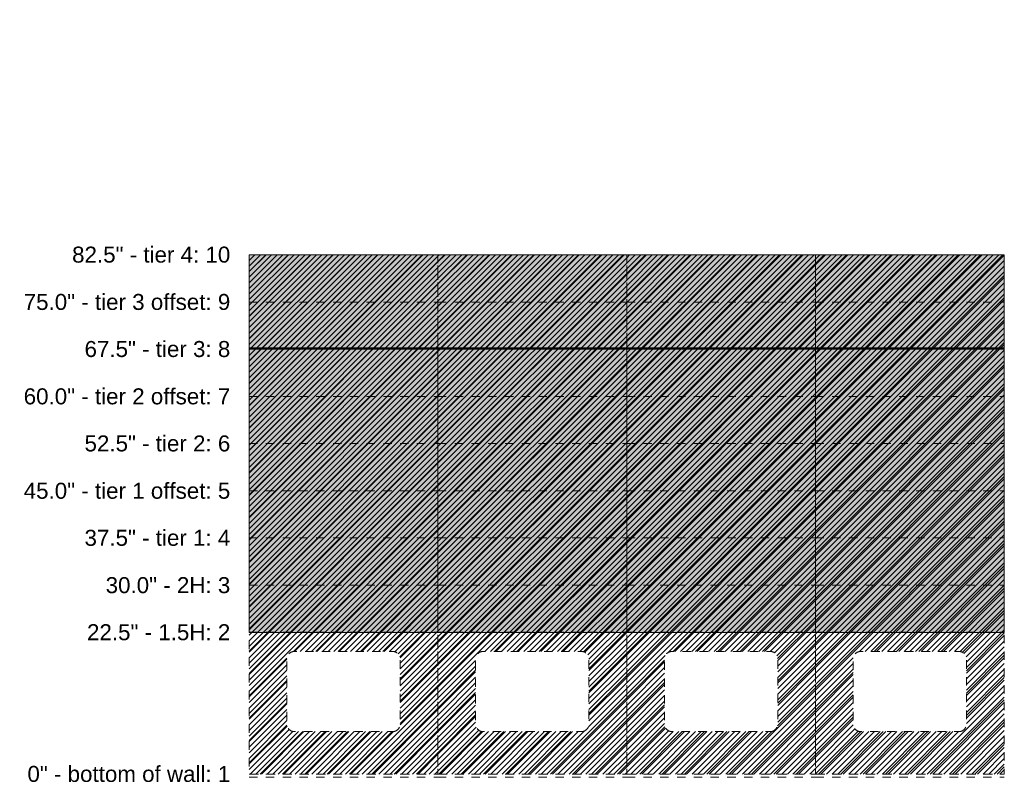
# Model space of a CAD drawing. Header units: inches. Extents: x -456 to -299, y -255 to -14.
# Tile 1 of 45: x -456 to -299, y -255 to -135. Entities that reach past the tile are written whole.
import ezdxf

# ---------------------------------------------------------------- set-up
doc = ezdxf.new("R2010")
doc.units = ezdxf.units.IN
doc.header["$LTSCALE"] = 32
doc.header["$MEASUREMENT"] = 0
doc.linetypes.add('Dash Style-1', pattern=[0.083328, 0.041656, -0.041672])
for name, color, linetype, lineweight in [('DashLine', 7, 'Dash Style-1', 13), ('DashLineFill', 7, 'Dash Style-1', 13), ('Drawing', 7, 'Continuous', 18), ('GreyFill', 7, 'Continuous', 13), ('None', 7, 'Continuous', 18), ('SolidLine', 7, 'Continuous', 15)]:
    doc.layers.add(name, color=color, linetype=linetype, lineweight=lineweight)
doc.styles.add('Arial', font='arial.ttf')
pattern_1 = [(45, (0, 0), (-1.613016, 1.935715), []), (45, (-1.0608, 1.0608), (-0.4723461, 0.4167613), [])]

# ---------------------------------------------------------------- blocks, each defined once
blk = doc.blocks.new('Group-4')
at = {"layer": 'DashLineFill', "linetype": 'Continuous', "lineweight": 13}
h = blk.add_hatch(dxfattribs=at)
h.set_pattern_fill('Steel', color=253, style=0, pattern_type=2)
h.set_pattern_definition(pattern_1)
h.paths.add_polyline_path([(0, -157.98), (0, -240.5), (30, -240.5), (30, -157.98)])
edge = h.paths.add_edge_path()
edge.add_arc((22.82, -232.57), 1.18, 270, 360)
edge.add_line((24, -232.57), (24, -222.2))
edge.add_arc((22.82, -222.2), 1.18, 0, 90)
edge.add_line((22.82, -221.02), (7.18, -221.02))
edge.add_arc((7.18, -222.2), 1.18, 90, 180)
edge.add_line((6, -222.2), (6, -232.57))
edge.add_arc((7.18, -232.57), 1.18, 180, 270)
edge.add_line((7.18, -233.75), (22.82, -233.75))
h = blk.add_hatch(dxfattribs=at)
h.set_pattern_fill('Steel', color=253, style=0, pattern_type=2)
h.set_pattern_definition(pattern_1)
h.paths.add_polyline_path([(30, -157.98), (30, -240.5), (60, -240.5), (60, -157.98)])
edge = h.paths.add_edge_path()
edge.add_arc((52.82, -232.57), 1.18, 270, 360)
edge.add_line((54, -232.57), (54, -222.2))
edge.add_arc((52.82, -222.2), 1.18, 0, 90)
edge.add_line((52.82, -221.02), (37.18, -221.02))
edge.add_arc((37.18, -222.2), 1.18, 90, 180)
edge.add_line((36, -222.2), (36, -232.57))
edge.add_arc((37.18, -232.57), 1.18, 180, 270)
edge.add_line((37.18, -233.75), (52.82, -233.75))
h = blk.add_hatch(dxfattribs=at)
h.set_pattern_fill('Steel', color=253, style=0, pattern_type=2)
h.set_pattern_definition(pattern_1)
h.paths.add_polyline_path([(60, -157.98), (60, -240.5), (90, -240.5), (90, -157.98)])
edge = h.paths.add_edge_path()
edge.add_arc((82.82, -232.57), 1.18, 270, 360)
edge.add_line((84, -232.57), (84, -222.2))
edge.add_arc((82.82, -222.2), 1.18, 0, 90)
edge.add_line((82.82, -221.02), (67.18, -221.02))
edge.add_arc((67.18, -222.2), 1.18, 90, 180)
edge.add_line((66, -222.2), (66, -232.57))
edge.add_arc((67.18, -232.57), 1.18, 180, 270)
edge.add_line((67.18, -233.75), (82.82, -233.75))
h = blk.add_hatch(dxfattribs=at)
h.set_pattern_fill('Steel', color=253, style=0, pattern_type=2)
h.set_pattern_definition(pattern_1)
h.paths.add_polyline_path([(90, -157.98), (90, -240.5), (120, -240.5), (120, -157.98)])
edge = h.paths.add_edge_path()
edge.add_arc((112.82, -232.57), 1.18, 270, 360)
edge.add_line((114, -232.57), (114, -222.2))
edge.add_arc((112.82, -222.2), 1.18, 0, 90)
edge.add_line((112.82, -221.02), (97.18, -221.02))
edge.add_arc((97.18, -222.2), 1.18, 90, 180)
edge.add_line((96, -222.2), (96, -232.57))
edge.add_arc((97.18, -232.57), 1.18, 180, 270)
edge.add_line((97.18, -233.75), (112.82, -233.75))
at = {"layer": 'DashLine'}
for p, q in [((0, -157.98), (30, -157.98)), ((30, -157.98), (60, -157.98)), ((60, -157.98), (90, -157.98)), ((90, -157.98), (120, -157.98)), ((0, -165.5), (30, -165.5)), ((30, -165.5), (60, -165.5)), ((60, -165.5), (90, -165.5)), ((90, -165.5), (120, -165.5)), ((0, -172.98), (30, -172.98)), ((30, -172.98), (60, -172.98)), ((60, -172.98), (90, -172.98)), ((90, -172.98), (120, -172.98)), ((0, -180.5), (30, -180.5)), ((30, -180.5), (60, -180.5)), ((60, -180.5), (90, -180.5)), ((90, -180.5), (120, -180.5)), ((0, -187.98), (30, -187.98)), ((30, -187.98), (60, -187.98)), ((60, -187.98), (90, -187.98)), ((90, -187.98), (120, -187.98)), ((0, -195.5), (30, -195.5)), ((30, -195.5), (60, -195.5)), ((60, -195.5), (90, -195.5)), ((90, -195.5), (120, -195.5)), ((0, -202.98), (30, -202.98)), ((30, -202.98), (60, -202.98)), ((60, -202.98), (90, -202.98)), ((90, -202.98), (120, -202.98)), ((0, -210.5), (30, -210.5)), ((30, -210.5), (60, -210.5)), ((60, -210.5), (90, -210.5)), ((90, -210.5), (120, -210.5)), ((0, -217.98), (30, -217.98)), ((30, -217.98), (60, -217.98)), ((60, -217.98), (90, -217.98)), ((90, -217.98), (120, -217.98)), ((0, -240.5), (30, -240.5)), ((30, -240.5), (60, -240.5)), ((60, -240.5), (90, -240.5)), ((90, -240.5), (120, -240.5)), ((0, -241.02), (30, -241.02))]:
    blk.add_line(p, q, dxfattribs=at)
at = {"layer": 'DashLineFill'}
for p, q in [((30, -241.02), (60, -241.02)), ((60, -241.02), (90, -241.02)), ((90, -241.02), (120, -241.02))]:
    blk.add_line(p, q, dxfattribs=at)
at = {"layer": 'DashLineFill', "flags": 128}
for points in [[(0, -157.98), (0, -240.5), (30, -240.5), (30, -157.98)], [(30, -157.98), (30, -240.5), (60, -240.5), (60, -157.98)], [(60, -157.98), (60, -240.5), (90, -240.5), (90, -157.98)], [(90, -157.98), (90, -240.5), (120, -240.5), (120, -157.98)]]:
    blk.add_lwpolyline(points, close=True, dxfattribs=at)
for points in [[(22.82, -233.75, 0.414214), (24, -232.57), (24, -222.2, 0.414214), (22.82, -221.02), (7.18, -221.02, 0.414214), (6, -222.2), (6, -232.57, 0.414214), (7.18, -233.75)], [(52.82, -233.75, 0.414214), (54, -232.57), (54, -222.2, 0.414214), (52.82, -221.02), (37.18, -221.02, 0.414214), (36, -222.2), (36, -232.57, 0.414214), (37.18, -233.75)], [(82.82, -233.75, 0.414214), (84, -232.57), (84, -222.2, 0.414214), (82.82, -221.02), (67.18, -221.02, 0.414214), (66, -222.2), (66, -232.57, 0.414214), (67.18, -233.75)], [(112.82, -233.75, 0.414214), (114, -232.57), (114, -222.2, 0.414214), (112.82, -221.02), (97.18, -221.02, 0.414214), (96, -222.2), (96, -232.57, 0.414214), (97.18, -233.75)]]:
    blk.add_lwpolyline(points, format="xyb", close=True, dxfattribs=at)
at = {"layer": 'DashLine', "char_height": 2.5417, "attachment_point": 6, "line_spacing_factor": 0.969122, "style": 'Arial'}
for s, insert in [('82.5" - tier 4: 10', (-3, -157.98)), ('75.0" - tier 3 offset: 9', (-3, -165.5)), ('67.5" - tier 3: 8', (-3, -172.98)), ('60.0" - tier 2 offset: 7', (-3, -180.5)), ('52.5" - tier 2: 6', (-3, -187.98)), ('45.0" - tier 1 offset: 5', (-3, -195.5)), ('37.5" - tier 1: 4', (-3, -202.98)), ('30.0" - 2H: 3', (-3, -210.5)), ('22.5" - 1.5H: 2', (-3, -217.98)), ('0" - bottom of wall: 1', (-3, -240.5))]:
    blk.add_mtext(s, dxfattribs=dict(at, insert=insert))
blk = doc.blocks.new('SL Wall Panel (2D)')
at = {"layer": 'None'}
blk.add_blockref('Group-4', (0, 0), dxfattribs=at)
at = {"layer": 'Drawing', "color": 0, "flags": 1}
for tag in ['Catalog', 'Custom', 'FinishGroup', 'Discount', 'Tag', 'Item1', 'Item2', 'Item3', 'Item4', 'Item5', 'Item6', 'Item7', 'Item8', 'Item9', 'Item10', 'Item11', 'Item12', 'Item13', 'Item14', 'Item15', 'Item16', 'Item17', 'Item18', 'Item19', 'Item20', 'Item21', 'Item22', 'Item23', 'Item24', 'Item25', 'Option1', 'Option2', 'Option3', 'Option4', 'Option5', 'Option6', 'Option7', 'Option8', 'Option9', 'Option10', 'Option11', 'Option12']:
    blk.add_attdef(tag, (-95.95, -241.52), '', height=0.00709, dxfattribs=at)
blk = doc.blocks.new('Group-5')
at = {"layer": 'DashLineFill', "linetype": 'Continuous', "lineweight": 13}
h = blk.add_hatch(dxfattribs=at)
h.set_pattern_fill('Steel', color=253, style=0, pattern_type=2)
h.set_pattern_definition(pattern_1)
h.paths.add_polyline_path([(12, -12), (42, -12), (42, -12.25), (12, -12.25)])
at = {"layer": 'GreyFill', "linetype": 'Continuous', "lineweight": 0}
blk.add_hatch(color=254, dxfattribs=at).paths.add_polyline_path([(12, -183.92), (42, -183.92), (42, -228.96), (12, -228.96)])
at = {"layer": 'DashLineFill', "flags": 128}
blk.add_lwpolyline([(12, -12), (42, -12), (42, -12.25), (12, -12.25)], close=True, dxfattribs=at)
at = {"layer": 'GreyFill', "flags": 128}
blk.add_lwpolyline([(12, -183.92), (42, -183.92), (42, -228.96), (12, -228.96)], close=True, dxfattribs=at)
at = {"layer": 'SolidLine', "flags": 128}
blk.add_lwpolyline([(12, -12.25), (42, -12.25), (42, -13.28), (12, -13.28)], close=True, dxfattribs=at)
blk = doc.blocks.new('Group-6')
at = {"layer": 'None'}
blk.add_blockref('Group-5', (0, 0), dxfattribs=at)
blk = doc.blocks.new('SL Wall Tile (2D)')
at = {"layer": 'None'}
blk.add_blockref('Group-6', (0, 0), dxfattribs=at)
at = {"layer": 'Drawing', "color": 0, "flags": 1}
for tag in ['Catalog', 'Custom', 'FinishGroup', 'Discount', 'Tag', 'Item1', 'Item2', 'Item3', 'Item4', 'Item5', 'Item6', 'Item7', 'Item8', 'Item9', 'Item10', 'Item11', 'Item12', 'Item13', 'Item14', 'Item15', 'Item16', 'Item17', 'Item18', 'Item19', 'Item20', 'Item21', 'Item22', 'Item23', 'Item24', 'Item25', 'Option1', 'Option2', 'Option3', 'Option4', 'Option5', 'Option6', 'Option7', 'Option8', 'Option9', 'Option10', 'Option11', 'Option12']:
    blk.add_attdef(tag, (-72, -216.96), '', height=0.00709, dxfattribs=at)
blk = doc.blocks.new('Group-7')
at = {"layer": 'DashLineFill', "linetype": 'Continuous', "lineweight": 13}
h = blk.add_hatch(dxfattribs=at)
h.set_pattern_fill('Steel', color=253, style=0, pattern_type=2)
h.set_pattern_definition(pattern_1)
h.paths.add_polyline_path([(12, -12), (42, -12), (42, -12.25), (12, -12.25)])
at = {"layer": 'GreyFill', "linetype": 'Continuous', "lineweight": 0}
blk.add_hatch(color=254, dxfattribs=at).paths.add_polyline_path([(12, -183.92), (42, -183.92), (42, -228.96), (12, -228.96)])
at = {"layer": 'DashLineFill', "flags": 128}
blk.add_lwpolyline([(12, -12), (42, -12), (42, -12.25), (12, -12.25)], close=True, dxfattribs=at)
at = {"layer": 'GreyFill', "flags": 128}
blk.add_lwpolyline([(12, -183.92), (42, -183.92), (42, -228.96), (12, -228.96)], close=True, dxfattribs=at)
at = {"layer": 'SolidLine', "flags": 128}
blk.add_lwpolyline([(12, -12.25), (42, -12.25), (42, -13.28), (12, -13.28)], close=True, dxfattribs=at)
blk = doc.blocks.new('Group-8')
at = {"layer": 'None'}
blk.add_blockref('Group-7', (0, 0), dxfattribs=at)
blk = doc.blocks.new('SL Wall Tile (2D)-1')
at = {"layer": 'None'}
blk.add_blockref('Group-8', (0, 0), dxfattribs=at)
at = {"layer": 'Drawing', "color": 0, "flags": 1}
for tag in ['Catalog', 'Custom', 'FinishGroup', 'Discount', 'Tag', 'Item1', 'Item2', 'Item3', 'Item4', 'Item5', 'Item6', 'Item7', 'Item8', 'Item9', 'Item10', 'Item11', 'Item12', 'Item13', 'Item14', 'Item15', 'Item16', 'Item17', 'Item18', 'Item19', 'Item20', 'Item21', 'Item22', 'Item23', 'Item24', 'Item25', 'Option1', 'Option2', 'Option3', 'Option4', 'Option5', 'Option6', 'Option7', 'Option8', 'Option9', 'Option10', 'Option11', 'Option12']:
    blk.add_attdef(tag, (-42, -216.96), '', height=0.00709, dxfattribs=at)
blk = doc.blocks.new('Group-9')
at = {"layer": 'DashLineFill', "linetype": 'Continuous', "lineweight": 13}
h = blk.add_hatch(dxfattribs=at)
h.set_pattern_fill('Steel', color=253, style=0, pattern_type=2)
h.set_pattern_definition(pattern_1)
h.paths.add_polyline_path([(12, -12), (42, -12), (42, -12.25), (12, -12.25)])
at = {"layer": 'GreyFill', "linetype": 'Continuous', "lineweight": 0}
blk.add_hatch(color=254, dxfattribs=at).paths.add_polyline_path([(12, -183.92), (42, -183.92), (42, -228.96), (12, -228.96)])
at = {"layer": 'DashLineFill', "flags": 128}
blk.add_lwpolyline([(12, -12), (42, -12), (42, -12.25), (12, -12.25)], close=True, dxfattribs=at)
at = {"layer": 'GreyFill', "flags": 128}
blk.add_lwpolyline([(12, -183.92), (42, -183.92), (42, -228.96), (12, -228.96)], close=True, dxfattribs=at)
at = {"layer": 'SolidLine', "flags": 128}
blk.add_lwpolyline([(12, -12.25), (42, -12.25), (42, -13.28), (12, -13.28)], close=True, dxfattribs=at)
blk = doc.blocks.new('Group-10')
at = {"layer": 'None'}
blk.add_blockref('Group-9', (0, 0), dxfattribs=at)
blk = doc.blocks.new('SL Wall Tile (2D)-2')
at = {"layer": 'None'}
blk.add_blockref('Group-10', (0, 0), dxfattribs=at)
at = {"layer": 'Drawing', "color": 0, "flags": 1}
for tag in ['Catalog', 'Custom', 'FinishGroup', 'Discount', 'Tag', 'Item1', 'Item2', 'Item3', 'Item4', 'Item5', 'Item6', 'Item7', 'Item8', 'Item9', 'Item10', 'Item11', 'Item12', 'Item13', 'Item14', 'Item15', 'Item16', 'Item17', 'Item18', 'Item19', 'Item20', 'Item21', 'Item22', 'Item23', 'Item24', 'Item25', 'Option1', 'Option2', 'Option3', 'Option4', 'Option5', 'Option6', 'Option7', 'Option8', 'Option9', 'Option10', 'Option11', 'Option12']:
    blk.add_attdef(tag, (-12, -216.96), '', height=0.00709, dxfattribs=at)
blk = doc.blocks.new('Group-11')
at = {"layer": 'DashLineFill', "linetype": 'Continuous', "lineweight": 13}
h = blk.add_hatch(dxfattribs=at)
h.set_pattern_fill('Steel', color=253, style=0, pattern_type=2)
h.set_pattern_definition(pattern_1)
h.paths.add_polyline_path([(12, -12), (42, -12), (42, -12.25), (12, -12.25)])
at = {"layer": 'GreyFill', "linetype": 'Continuous', "lineweight": 0}
blk.add_hatch(color=254, dxfattribs=at).paths.add_polyline_path([(12, -183.92), (42, -183.92), (42, -228.96), (12, -228.96)])
at = {"layer": 'DashLineFill', "flags": 128}
blk.add_lwpolyline([(12, -12), (42, -12), (42, -12.25), (12, -12.25)], close=True, dxfattribs=at)
at = {"layer": 'GreyFill', "flags": 128}
blk.add_lwpolyline([(12, -183.92), (42, -183.92), (42, -228.96), (12, -228.96)], close=True, dxfattribs=at)
at = {"layer": 'SolidLine', "flags": 128}
blk.add_lwpolyline([(12, -12.25), (42, -12.25), (42, -13.28), (12, -13.28)], close=True, dxfattribs=at)
blk = doc.blocks.new('Group-12')
at = {"layer": 'None'}
blk.add_blockref('Group-11', (0, 0), dxfattribs=at)
blk = doc.blocks.new('SL Wall Tile (2D)-3')
at = {"layer": 'None'}
blk.add_blockref('Group-12', (0, 0), dxfattribs=at)
at = {"layer": 'Drawing', "color": 0, "flags": 1}
for tag in ['Catalog', 'Custom', 'FinishGroup', 'Discount', 'Tag', 'Item1', 'Item2', 'Item3', 'Item4', 'Item5', 'Item6', 'Item7', 'Item8', 'Item9', 'Item10', 'Item11', 'Item12', 'Item13', 'Item14', 'Item15', 'Item16', 'Item17', 'Item18', 'Item19', 'Item20', 'Item21', 'Item22', 'Item23', 'Item24', 'Item25', 'Option1', 'Option2', 'Option3', 'Option4', 'Option5', 'Option6', 'Option7', 'Option8', 'Option9', 'Option10', 'Option11', 'Option12']:
    blk.add_attdef(tag, (18, -216.96), '', height=0.00709, dxfattribs=at)
blk = doc.blocks.new('Group-13')
at = {"layer": 'DashLineFill', "linetype": 'Continuous', "lineweight": 13}
h = blk.add_hatch(dxfattribs=at)
h.set_pattern_fill('Steel', color=253, style=0, pattern_type=2)
h.set_pattern_definition(pattern_1)
h.paths.add_polyline_path([(12.02, -12), (132.02, -12), (132.02, -12.25), (12.02, -12.25)])
at = {"layer": 'GreyFill', "linetype": 'Continuous', "lineweight": 0}
blk.add_hatch(color=254, dxfattribs=at).paths.add_polyline_path([(12.02, -168.98), (132.02, -168.98), (132.02, -183.98), (12.02, -183.98)])
at = {"layer": 'DashLineFill', "flags": 128}
blk.add_lwpolyline([(12.02, -12), (132.02, -12), (132.02, -12.25), (12.02, -12.25)], close=True, dxfattribs=at)
at = {"layer": 'GreyFill', "flags": 128}
blk.add_lwpolyline([(12.02, -168.98), (132.02, -168.98), (132.02, -183.98), (12.02, -183.98)], close=True, dxfattribs=at)
at = {"layer": 'SolidLine', "flags": 128}
blk.add_lwpolyline([(12.02, -12.25), (132.02, -12.25), (132.02, -13.28), (12.02, -13.28)], close=True, dxfattribs=at)
blk = doc.blocks.new('Group-14')
at = {"layer": 'SolidLine', "flags": 128}
blk.add_lwpolyline([(12.02, -12.25), (131.98, -12.25), (131.98, -25.32, -0.414214), (131.74, -25.56), (12.26, -25.56, -0.414214), (12.02, -25.32), (12.02, -12.25)], format="xyb", close=True, dxfattribs=at)
blk.add_lwpolyline([(12.02, -183.74), (131.98, -183.74), (131.98, -183.98), (12.02, -183.98)], close=True, dxfattribs=at)
blk = doc.blocks.new('Group-15')
at = {"layer": 'None'}
for name in ['Group-13', 'Group-14']:
    blk.add_blockref(name, (0, 0), dxfattribs=at)
blk = doc.blocks.new('Group-16')
at = {"layer": 'None'}
blk.add_blockref('Group-15', (0, 0), dxfattribs=at)
blk = doc.blocks.new('SL Overhead (2D)')
at = {"layer": 'None'}
blk.add_blockref('Group-16', (0, 0), dxfattribs=at)
at = {"layer": 'Drawing', "color": 0, "flags": 1}
for tag in ['Catalog', 'Custom', 'FinishGroup', 'Discount', 'Tag', 'Item1', 'Item2', 'Item3', 'Item4', 'Item5', 'Item6', 'Item7', 'Item8', 'Item9', 'Item10', 'Item11', 'Item12', 'Item13', 'Item14', 'Item15', 'Item16', 'Item17', 'Item18', 'Item19', 'Item20', 'Item21', 'Item22', 'Item23', 'Item24', 'Item25', 'Option1', 'Option2', 'Option3', 'Option4', 'Option5', 'Option6', 'Option7', 'Option8', 'Option9', 'Option10', 'Option11', 'Option12']:
    blk.add_attdef(tag, (-71.99, -171.98), '', height=0.00709, dxfattribs=at)

msp = doc.modelspace()

# ---------------------------------------------------------------- block references
at = {"layer": 'Drawing'}
for name, p in [('SL Wall Panel (2D)', (-419.46, -13.95)), ('SL Wall Tile (2D)', (-431.46, -2.98)), ('SL Overhead (2D)', (-431.46, -2.98)), ('SL Wall Tile (2D)-1', (-401.46, -2.98)), ('SL Wall Tile (2D)-2', (-371.46, -2.98)), ('SL Wall Tile (2D)-3', (-341.46, -2.98))]:
    msp.add_blockref(name, p, dxfattribs=at)

doc.saveas('drawing.dxf')
